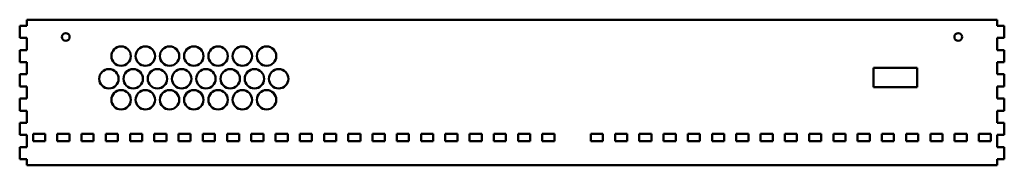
# Model space of a CAD drawing. Header units: millimetres. Extents: x 356 to 762, y 402 to 462.
import ezdxf

# ---------------------------------------------------------------- set-up
doc = ezdxf.new("R2010")
doc.units = ezdxf.units.MM
doc.header["$LTSCALE"] = 4
doc.layers.add('Visible (ANSI)', color=7, linetype='Continuous', lineweight=50)

msp = doc.modelspace()

# ---------------------------------------------------------------- linework, layer by layer
at = {"layer": 'Visible (ANSI)'}
for p, q in [((355.8, 459.3), (358.8, 459.3)), ((355.8, 459.3), (355.8, 454.3)), ((358.8, 459.3), (358.8, 461.8)), ((758.8, 461.8), (358.8, 461.8)), ((758.8, 461.8), (758.8, 459.3)), ((758.8, 459.3), (761.8, 459.3)), ((761.8, 454.3), (761.8, 459.3)), ((358.8, 454.3), (355.8, 454.3)), ((358.8, 449.3), (358.8, 454.3)), ((761.8, 454.3), (758.8, 454.3)), ((758.8, 454.3), (758.8, 449.3)), ((355.8, 449.3), (358.8, 449.3)), ((355.8, 449.3), (355.8, 444.3)), ((758.8, 449.3), (761.8, 449.3)), ((761.8, 444.3), (761.8, 449.3)), ((358.8, 444.3), (355.8, 444.3)), ((358.8, 439.3), (358.8, 444.3)), ((761.8, 444.3), (758.8, 444.3)), ((758.8, 444.3), (758.8, 439.3)), ((355.8, 439.3), (358.8, 439.3)), ((355.8, 439.3), (355.8, 434.3)), ((707.8, 442), (725.8, 442)), ((707.8, 434), (707.8, 442)), ((725.8, 442), (725.8, 434)), ((758.8, 439.3), (761.8, 439.3)), ((761.8, 434.3), (761.8, 439.3)), ((358.8, 434.3), (355.8, 434.3)), ((358.8, 429.3), (358.8, 434.3)), ((725.8, 434), (707.8, 434)), ((761.8, 434.3), (758.8, 434.3)), ((758.8, 434.3), (758.8, 429.3)), ((355.8, 429.3), (358.8, 429.3)), ((355.8, 429.3), (355.8, 424.3)), ((758.8, 429.3), (761.8, 429.3)), ((761.8, 424.3), (761.8, 429.3)), ((358.8, 424.3), (355.8, 424.3)), ((358.8, 419.3), (358.8, 424.3)), ((761.8, 424.3), (758.8, 424.3)), ((758.8, 424.3), (758.8, 419.3)), ((355.8, 419.3), (358.8, 419.3)), ((355.8, 419.3), (355.8, 414.3)), ((758.8, 419.3), (761.8, 419.3)), ((761.8, 414.3), (761.8, 419.3)), ((358.8, 414.3), (355.8, 414.3)), ((358.8, 409.3), (358.8, 414.3)), ((361.3, 414.8), (361.3, 411.8)), ((366.3, 414.8), (361.3, 414.8)), ((366.3, 411.8), (366.3, 414.8)), ((371.3, 414.8), (371.3, 411.8)), ((376.3, 414.8), (371.3, 414.8)), ((376.3, 411.8), (376.3, 414.8)), ((381.3, 414.8), (381.3, 411.8)), ((386.3, 414.8), (381.3, 414.8)), ((386.3, 411.8), (386.3, 414.8)), ((391.3, 414.8), (391.3, 411.8)), ((396.3, 414.8), (391.3, 414.8)), ((396.3, 411.8), (396.3, 414.8)), ((401.3, 414.8), (401.3, 411.8)), ((406.3, 414.8), (401.3, 414.8)), ((406.3, 411.8), (406.3, 414.8)), ((411.3, 414.8), (411.3, 411.8)), ((416.3, 414.8), (411.3, 414.8)), ((416.3, 411.8), (416.3, 414.8)), ((421.3, 414.8), (421.3, 411.8)), ((426.3, 414.8), (421.3, 414.8)), ((426.3, 411.8), (426.3, 414.8)), ((431.3, 414.8), (431.3, 411.8)), ((436.3, 414.8), (431.3, 414.8)), ((436.3, 411.8), (436.3, 414.8)), ((441.3, 414.8), (441.3, 411.8)), ((446.3, 414.8), (441.3, 414.8)), ((446.3, 411.8), (446.3, 414.8)), ((451.3, 414.8), (451.3, 411.8)), ((456.3, 414.8), (451.3, 414.8)), ((456.3, 411.8), (456.3, 414.8)), ((461.3, 414.8), (461.3, 411.8)), ((466.3, 414.8), (461.3, 414.8)), ((466.3, 411.8), (466.3, 414.8)), ((471.3, 414.8), (471.3, 411.8)), ((476.3, 414.8), (471.3, 414.8)), ((476.3, 411.8), (476.3, 414.8)), ((481.3, 414.8), (481.3, 411.8)), ((486.3, 414.8), (481.3, 414.8)), ((486.3, 411.8), (486.3, 414.8)), ((491.3, 414.8), (491.3, 411.8)), ((496.3, 414.8), (491.3, 414.8)), ((496.3, 411.8), (496.3, 414.8)), ((506.3, 414.8), (501.3, 414.8)), ((501.3, 414.8), (501.3, 411.8)), ((506.3, 411.8), (506.3, 414.8)), ((511.3, 414.8), (511.3, 411.8)), ((516.3, 414.8), (511.3, 414.8)), ((516.3, 411.8), (516.3, 414.8)), ((521.3, 414.8), (521.3, 411.8)), ((526.3, 414.8), (521.3, 414.8)), ((526.3, 411.8), (526.3, 414.8)), ((531.3, 414.8), (531.3, 411.8)), ((536.3, 414.8), (531.3, 414.8)), ((536.3, 411.8), (536.3, 414.8)), ((541.3, 414.8), (541.3, 411.8)), ((546.3, 414.8), (541.3, 414.8)), ((546.3, 411.8), (546.3, 414.8)), ((551.3, 414.8), (551.3, 411.8)), ((556.3, 414.8), (551.3, 414.8)), ((556.3, 411.8), (556.3, 414.8)), ((561.3, 414.8), (561.3, 411.8)), ((566.3, 414.8), (561.3, 414.8)), ((566.3, 411.8), (566.3, 414.8)), ((571.3, 414.8), (571.3, 411.8)), ((576.3, 414.8), (571.3, 414.8)), ((576.3, 411.8), (576.3, 414.8)), ((591.3, 414.8), (591.3, 411.8)), ((596.3, 414.8), (591.3, 414.8)), ((596.3, 411.8), (596.3, 414.8)), ((606.3, 414.8), (601.3, 414.8)), ((601.3, 414.8), (601.3, 411.8)), ((606.3, 411.8), (606.3, 414.8)), ((611.3, 414.8), (611.3, 411.8)), ((616.3, 414.8), (611.3, 414.8)), ((616.3, 411.8), (616.3, 414.8)), ((621.3, 414.8), (621.3, 411.8)), ((626.3, 414.8), (621.3, 414.8)), ((626.3, 411.8), (626.3, 414.8)), ((631.3, 414.8), (631.3, 411.8)), ((636.3, 414.8), (631.3, 414.8)), ((636.3, 411.8), (636.3, 414.8)), ((646.3, 414.8), (641.3, 414.8)), ((641.3, 414.8), (641.3, 411.8)), ((646.3, 411.8), (646.3, 414.8)), ((651.3, 414.8), (651.3, 411.8)), ((656.3, 414.8), (651.3, 414.8)), ((656.3, 411.8), (656.3, 414.8)), ((661.3, 414.8), (661.3, 411.8)), ((666.3, 414.8), (661.3, 414.8)), ((666.3, 411.8), (666.3, 414.8)), ((671.3, 414.8), (671.3, 411.8)), ((676.3, 414.8), (671.3, 414.8)), ((676.3, 411.8), (676.3, 414.8)), ((681.3, 414.8), (681.3, 411.8)), ((686.3, 414.8), (681.3, 414.8)), ((686.3, 411.8), (686.3, 414.8)), ((691.3, 414.8), (691.3, 411.8)), ((696.3, 414.8), (691.3, 414.8)), ((696.3, 411.8), (696.3, 414.8)), ((701.3, 414.8), (701.3, 411.8)), ((706.3, 414.8), (701.3, 414.8)), ((706.3, 411.8), (706.3, 414.8)), ((716.3, 414.8), (711.3, 414.8)), ((711.3, 414.8), (711.3, 411.8)), ((716.3, 411.8), (716.3, 414.8)), ((721.3, 414.8), (721.3, 411.8)), ((726.3, 414.8), (721.3, 414.8)), ((726.3, 411.8), (726.3, 414.8)), ((736.3, 414.8), (731.3, 414.8)), ((731.3, 414.8), (731.3, 411.8)), ((736.3, 411.8), (736.3, 414.8)), ((741.3, 414.8), (741.3, 411.8)), ((746.3, 414.8), (741.3, 414.8)), ((746.3, 411.8), (746.3, 414.8)), ((751.3, 414.8), (751.3, 411.8)), ((756.3, 414.8), (751.3, 414.8)), ((756.3, 411.8), (756.3, 414.8)), ((761.8, 414.3), (758.8, 414.3)), ((758.8, 414.3), (758.8, 409.3)), ((361.3, 411.8), (366.3, 411.8)), ((371.3, 411.8), (376.3, 411.8)), ((381.3, 411.8), (386.3, 411.8)), ((391.3, 411.8), (396.3, 411.8)), ((401.3, 411.8), (406.3, 411.8)), ((411.3, 411.8), (416.3, 411.8)), ((421.3, 411.8), (426.3, 411.8)), ((431.3, 411.8), (436.3, 411.8)), ((441.3, 411.8), (446.3, 411.8)), ((451.3, 411.8), (456.3, 411.8)), ((461.3, 411.8), (466.3, 411.8)), ((471.3, 411.8), (476.3, 411.8)), ((481.3, 411.8), (486.3, 411.8)), ((491.3, 411.8), (496.3, 411.8)), ((501.3, 411.8), (506.3, 411.8)), ((511.3, 411.8), (516.3, 411.8)), ((521.3, 411.8), (526.3, 411.8)), ((531.3, 411.8), (536.3, 411.8)), ((541.3, 411.8), (546.3, 411.8)), ((551.3, 411.8), (556.3, 411.8)), ((561.3, 411.8), (566.3, 411.8)), ((571.3, 411.8), (576.3, 411.8)), ((591.3, 411.8), (596.3, 411.8)), ((601.3, 411.8), (606.3, 411.8)), ((611.3, 411.8), (616.3, 411.8)), ((621.3, 411.8), (626.3, 411.8)), ((631.3, 411.8), (636.3, 411.8)), ((641.3, 411.8), (646.3, 411.8)), ((651.3, 411.8), (656.3, 411.8)), ((661.3, 411.8), (666.3, 411.8)), ((671.3, 411.8), (676.3, 411.8)), ((681.3, 411.8), (686.3, 411.8)), ((691.3, 411.8), (696.3, 411.8)), ((701.3, 411.8), (706.3, 411.8)), ((711.3, 411.8), (716.3, 411.8)), ((721.3, 411.8), (726.3, 411.8)), ((731.3, 411.8), (736.3, 411.8)), ((741.3, 411.8), (746.3, 411.8)), ((751.3, 411.8), (756.3, 411.8)), ((355.8, 409.3), (358.8, 409.3)), ((355.8, 409.3), (355.8, 404.3)), ((758.8, 409.3), (761.8, 409.3)), ((761.8, 404.3), (761.8, 409.3)), ((358.8, 404.3), (355.8, 404.3)), ((358.8, 401.8), (358.8, 404.3)), ((761.8, 404.3), (758.8, 404.3)), ((758.8, 404.3), (758.8, 401.8)), ((358.8, 401.8), (758.8, 401.8))]:
    msp.add_line(p, q, dxfattribs=at)
for centre, radius in [((374.8, 454.7), 1.6), ((742.8, 454.7), 1.6), ((397.6, 446.8), 4), ((407.6, 446.8), 4), ((417.6, 446.8), 4), ((427.6, 446.8), 4), ((437.6, 446.8), 4), ((447.6, 446.8), 4), ((457.6, 446.8), 4), ((392.6, 437.46), 4), ((402.6, 437.46), 4), ((412.6, 437.46), 4), ((422.6, 437.46), 4), ((432.6, 437.46), 4), ((442.6, 437.46), 4), ((452.6, 437.46), 4), ((462.6, 437.46), 4), ((397.6, 428.8), 4), ((407.6, 428.8), 4), ((417.6, 428.8), 4), ((427.6, 428.8), 4), ((437.6, 428.8), 4), ((447.6, 428.8), 4), ((457.6, 428.8), 4)]:
    msp.add_circle(centre, radius, dxfattribs=at)

doc.saveas('drawing.dxf')
